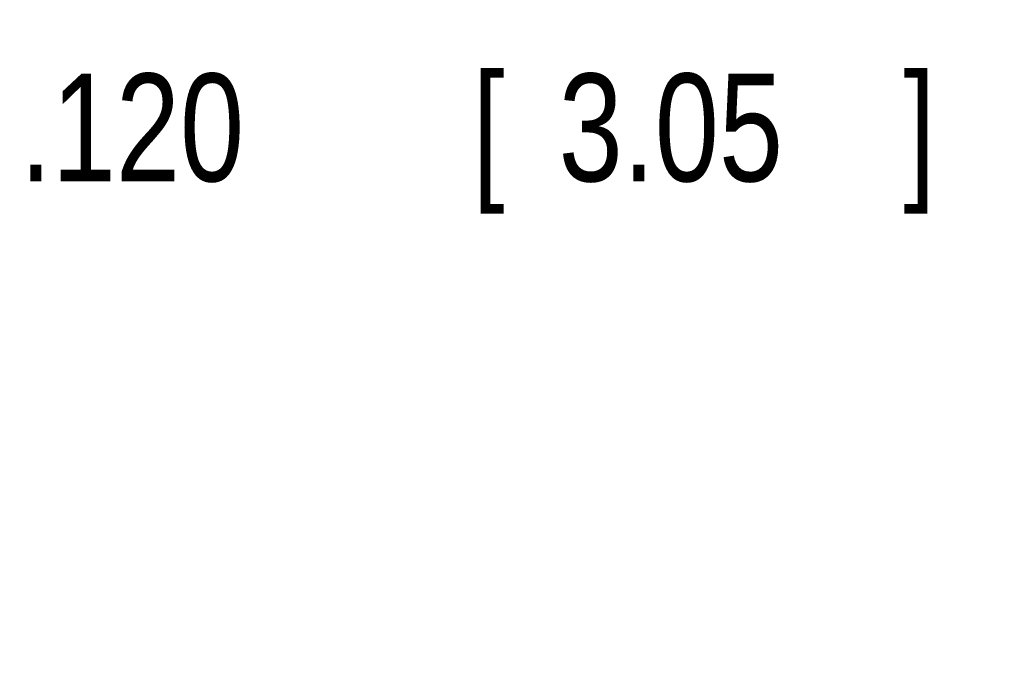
# Model space of a CAD drawing. Header units: inches. Extents: x 0 to 34, y 0 to 22.
# Tile 40 of 43: x 21.1 to 22.3, y 17.5 to 18.2. Entities that reach past the tile are written whole.
import ezdxf

# ---------------------------------------------------------------- set-up
doc = ezdxf.new("R2010")
doc.units = ezdxf.units.IN
doc.header["$LTSCALE"] = 1.87
doc.header["$MEASUREMENT"] = 0
doc.layers.get('0').update_dxf_attribs({"linetype": 'CONTINUOUS'})
doc.layers.add('DIMENSIONS', color=7, linetype='CONTINUOUS')
doc.styles.get("Standard").update_dxf_attribs({"font": 'txt', "width": 0.8})
doc.dimstyles.new('DIMSTYLE_1', dxfattribs={"dimtxt": 0.125, "dimasz": 0.18, "dimexe": 0.18, "dimexo": 0.0625, "dimgap": 0.09, "dimtad": 0, "dimtih": 1, "dimtoh": 1, "dimdec": 3, "dimlfac": 0.5, "dimzin": 4, "dimdsep": 46, "dimtxsty": 'STANDARD', "dimblk": '_FILLED', "dimblk1": '_FILLED', "dimblk2": '_FILLED', "dimcen": 0.09, "dimadec": 0, "dimazin": 0, "dimtp": 0.001, "dimtm": 0.001, "dimtfac": 1, "dimtdec": 3, "dimtofl": 0, "dimtmove": 0, "dimatfit": 3, "dimldrblk": '_FILLED', "dimfxl": 1, "dimtolj": 1, "dimtzin": 4, "dimarcsym": 0})

# ---------------------------------------------------------------- blocks, each defined once
blk = doc.blocks.new('_FILLED')
at = {"color": 0, "linetype": 'BYBLOCK'}
blk.add_solid([(0, 0), (-1, 0.1736), (-1, -0.1736)], dxfattribs=at)
blk = doc.blocks.new('*D0')
at = {"layer": 'DIMENSIONS', "color": 2, "linetype": 'CONTINUOUS'}
for p, q in [((22.773, 17.2725), (22.773, 18.201)), ((23.013, 17.3325), (23.013, 18.201)), ((22.773, 18.076), (22.3191, 18.076)), ((23.013, 18.076), (23.373, 18.076))]:
    blk.add_line(p, q, dxfattribs=at)
at = {"layer": 'DIMENSIONS', "color": 2, "linetype": 'CONTINUOUS', "xscale": 0.18, "yscale": 0.18, "zscale": 0.18}
blk.add_blockref('_FILLED', (22.773, 18.076), dxfattribs=at)
at = {"layer": 'DIMENSIONS', "color": 2, "linetype": 'CONTINUOUS', "xscale": 0.18, "yscale": 0.18, "zscale": 0.18, "rotation": 180}
blk.add_blockref('_FILLED', (23.013, 18.076), dxfattribs=at)
at = {"layer": 'DIMENSIONS', "color": 2, "linetype": 'CONTINUOUS', "width": 0.8}
for s, p in [('[', (21.6566, 18.0135)), (']', (22.1566, 18.0135)), ('.120', (21.1316, 18.0135)), ('3.05', (21.7566, 18.0135))]:
    blk.add_text(s, height=0.125, dxfattribs=at).set_placement(p)

msp = doc.modelspace()

# ---------------------------------------------------------------- dimensions: what is measured, and where the dimension line sits
at = {"layer": 'DIMENSIONS', "color": 2, "linetype": 'CONTINUOUS'}
dim = msp.add_linear_dim(base=(22.773, 18.076), p1=(23.013, 17.3325), p2=(22.773, 17.2725), angle=180, dimstyle='DIMSTYLE_1', dxfattribs=at)
dim.commit()
dim.dimension.update_dxf_attribs({"geometry": '*D0', "text_midpoint": (21.6941, 18.076), "dimtype": 160})

doc.saveas('drawing.dxf')
